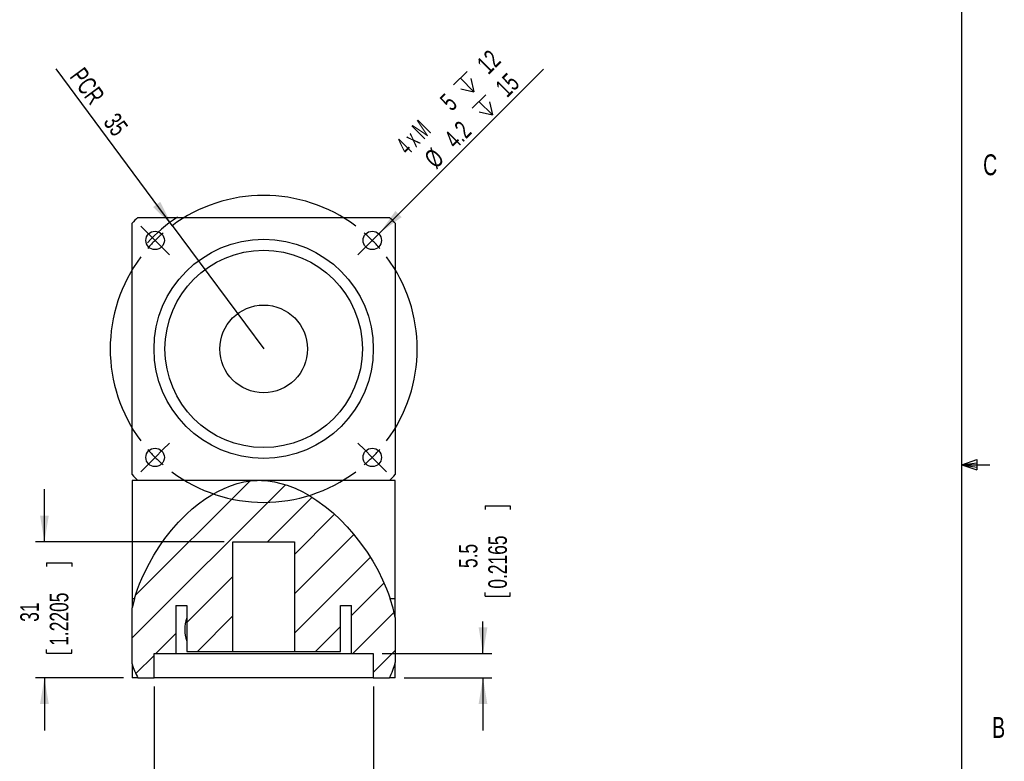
# Model space of a CAD drawing. Extents: x 11 to 421, y 5 to 275.
# Tile 4 of 5: x 309 to 421, y 106 to 191. Entities that reach past the tile are written whole.
import ezdxf
from ezdxf.enums import TextEntityAlignment as Align

# ---------------------------------------------------------------- set-up
doc = ezdxf.new("R2010")
doc.units = 0
doc.layers.get('0').update_dxf_attribs({"linetype": 'CONTINUOUS'})
doc.dimstyles.new('SLDDIMSTYLE0', dxfattribs={"dimtxt": 2.116667, "dimasz": 3, "dimexe": 0, "dimexo": 0.0625, "dimgap": 0.529167, "dimtad": 1, "dimlfac": 2, "dimrnd": 1e-09, "dimzin": 12, "dimblk1": 'NONE', "dimsah": 1, "dimcen": 0, "dimazin": 3, "dimtfac": 1, "dimtmove": 0, "dimatfit": 3})
doc.dimstyles.new('SLDDIMSTYLE2', dxfattribs={"dimtxt": 2.116667, "dimasz": 3, "dimexe": 0, "dimexo": 0.0625, "dimgap": 0.529167, "dimtad": 1, "dimlfac": 2, "dimrnd": 1e-09, "dimzin": 12, "dimsah": 1, "dimcen": 0, "dimazin": 3, "dimtfac": 1, "dimtofl": 0, "dimtmove": 0, "dimatfit": 3})
doc.dimstyles.new('SLDDIMSTYLE3', dxfattribs={"dimtxt": 2.116667, "dimasz": 3, "dimexe": 0, "dimexo": 0.0625, "dimgap": 0.529167, "dimtad": 0, "dimlfac": 2, "dimrnd": 1e-09, "dimzin": 12, "dimsah": 1, "dimcen": 0.09, "dimazin": 3, "dimtfac": 1, "dimtmove": 0, "dimatfit": 3})
doc.dimstyles.new('SLDDIMSTYLE5', dxfattribs={"dimtxt": 2.116667, "dimasz": 3, "dimexe": 0, "dimexo": 0.0625, "dimgap": 0.529167, "dimtad": 0, "dimlfac": 2, "dimrnd": 1e-09, "dimzin": 12, "dimsah": 1, "dimcen": 0.09, "dimazin": 3, "dimtfac": 1, "dimtmove": 0, "dimatfit": 3})
doc.dimstyles.new('SLDDIMSTYLE6', dxfattribs={"dimtxt": 2.116667, "dimasz": 3, "dimexe": 0, "dimexo": 0.0625, "dimgap": 0.529167, "dimtad": 0, "dimlfac": 2, "dimrnd": 1e-09, "dimzin": 12, "dimsah": 1, "dimcen": 0.09, "dimazin": 3, "dimtol": 1, "dimtp": 0.03, "dimtm": 0.01, "dimtfac": 1, "dimtmove": 0, "dimatfit": 3})

# ---------------------------------------------------------------- blocks, each defined once
blk = doc.blocks.new('*D18')
at = {"color": 7, "linetype": 'CONTINUOUS'}
for p, q in [((311.35, 131.23), (311.35, 137.23)), ((331.85, 131.23), (310.35, 131.23)), ((311.6, 128.83), (314.46, 128.83)), ((311.6, 128.83), (311.6, 128.4)), ((314.46, 128.83), (314.46, 128.4)), ((311.6, 118.52), (311.6, 118.95)), ((311.6, 118.52), (314.46, 118.52)), ((314.46, 118.52), (314.46, 118.95)), ((320.35, 115.73), (310.35, 115.73)), ((311.35, 115.73), (311.35, 109.73))]:
    blk.add_line(p, q, dxfattribs=at)
for points in [[(311.35, 131.23), (311.85, 134.23), (310.85, 134.23)], [(311.35, 115.73), (310.85, 112.73), (311.85, 112.73)]]:
    blk.add_solid(points, dxfattribs=at)
at = {"color": 7, "linetype": 'CONTINUOUS', "width": 0.7}
for s, p in [('1.2205', (314.71, 119.38)), ('31', (311.35, 122.11))]:
    blk.add_text(s, height=2.117, rotation=90, dxfattribs=at).set_placement(p, align=Align.BOTTOM_LEFT)
blk = doc.blocks.new('*D19')
at = {"color": 7, "linetype": 'CONTINUOUS'}
for p, q in [((361.6, 135.35), (364.46, 135.35)), ((361.6, 135.35), (361.6, 134.92)), ((364.46, 135.35), (364.46, 134.92)), ((361.6, 125.03), (361.6, 125.46)), ((361.6, 125.03), (364.46, 125.03)), ((364.46, 125.03), (364.46, 125.46)), ((361.35, 118.48), (361.35, 122.16)), ((349.85, 118.48), (362.35, 118.48)), ((352.35, 115.73), (362.35, 115.73)), ((361.35, 115.73), (361.35, 109.73))]:
    blk.add_line(p, q, dxfattribs=at)
for points in [[(361.35, 118.48), (361.85, 121.48), (360.85, 121.48)], [(361.35, 115.73), (360.85, 112.73), (361.85, 112.73)]]:
    blk.add_solid(points, dxfattribs=at)
at = {"color": 7, "linetype": 'CONTINUOUS', "width": 0.7}
for s, p in [('0.2165', (364.71, 125.89)), ('5.5', (361.35, 128.24))]:
    blk.add_text(s, height=2.117, rotation=90, dxfattribs=at).set_placement(p, align=Align.BOTTOM_LEFT)
blk = doc.blocks.new('*D20')
at = {"color": 7, "linetype": 'CONTINUOUS'}
for q in [(312.69, 185.15), (336.35, 153.23)]:
    blk.add_line((325.93, 167.29), q, dxfattribs=at)
blk.add_arc((336.35, 153.23), 17.95, 123.2643, 137.6146, dxfattribs=at)
blk.add_solid([(325.93, 167.29), (324.55, 170), (323.74, 169.4)], dxfattribs=at)
at = {"color": 7, "linetype": 'CONTINUOUS', "width": 0.7}
for s, p in [('PCR ', (313.64, 183.88)), ('35', (317.48, 178.69))]:
    blk.add_text(s, height=2.117, rotation=-53.4652, dxfattribs=at).set_placement(p, align=Align.BOTTOM_LEFT)
blk = doc.blocks.new('*D21')
at = {"color": 7, "linetype": 'CONTINUOUS'}
for p, q in [((323.85, 114.73), (323.85, 92.73)), ((348.85, 114.73), (348.85, 92.73)), ((323.85, 93.73), (317.85, 93.73)), ((324.58, 93.48), (324.58, 89.78)), ((324.58, 93.48), (325.01, 93.48)), ((341.82, 93.48), (341.39, 93.48)), ((341.82, 93.48), (341.82, 89.78)), ((348.85, 93.73), (354.85, 93.73)), ((324.58, 89.78), (325.01, 89.78)), ((341.82, 89.78), (341.39, 89.78))]:
    blk.add_line(p, q, dxfattribs=at)
for points in [[(323.85, 93.73), (320.85, 94.23), (320.85, 93.23)], [(348.85, 93.73), (351.85, 93.23), (351.85, 94.23)]]:
    blk.add_solid(points, dxfattribs=at)
at = {"color": 7, "linetype": 'CONTINUOUS', "width": 0.7}
for s, height, p in [('0.03', 1.323, (335.34, 96.05)), ('%%c', 2.117, (327.64, 93.73)), ('50', 2.117, (330.67, 93.73)), ('+', 1.32, (334.28, 96.05)), (' G6', 2.117, (342.68, 93.73)), ('0.01', 1.323, (335.34, 93.95)), ('-', 1.32, (334.52, 93.95)), ('+', 1.32, (334.52, 91.85)), ('0.0012', 1.323, (335.59, 91.85)), ('1.9685', 2.117, (325.44, 89.52)), ('0.0004', 1.323, (335.59, 89.75)), ('-', 1.32, (334.76, 89.75))]:
    blk.add_text(s, height=height, dxfattribs=at).set_placement(p, align=Align.BOTTOM_LEFT)
blk = doc.blocks.new('SW_SYMBOL_HOLE_DEPTH')
at = {"color": 0, "linetype": 'CONTINUOUS'}
for p, q in [((0, 875), (800, 875)), ((400, 875), (400, 75)), ((100, 555), (400, 75)), ((700, 555), (400, 75))]:
    blk.add_line(p, q, dxfattribs=at)
blk = doc.blocks.new('*D22')
at = {"color": 7, "linetype": 'CONTINUOUS'}
for q in [(368.25, 185.13), (347.84, 164.72)]:
    blk.add_line((349.61, 166.49), q, dxfattribs=at)
blk.add_solid([(349.61, 166.49), (352.08, 168.25), (351.37, 168.96)], dxfattribs=at)
at = {"color": 7, "linetype": 'CONTINUOUS', "xscale": 0.0027037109, "yscale": 0.0027037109, "zscale": 0.0027037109, "rotation": 45}
for p in [(359.68, 181.65), (361.8, 179.01)]:
    blk.add_blockref('SW_SYMBOL_HOLE_DEPTH', p, dxfattribs=at)
at = {"color": 7, "linetype": 'CONTINUOUS'}
for s, height, width, p in [(' 12', 2.117, 0.7, (362.03, 183.59)), (' 15', 2.117, 0.7, (364.15, 180.95)), ('5', 2.12, 0.7, (358.23, 179.79)), ('4 x M', 2.117, 0.56, (353.23, 174.79)), ('4.2 ', 2.117, 0.7, (358.69, 175.49)), ('%%c', 2.117, 0.7, (356.43, 173.23))]:
    blk.add_text(s, height=height, rotation=45, dxfattribs=dict(at, width=width)).set_placement(p, align=Align.BOTTOM_LEFT)
blk = doc.blocks.new('_NONE')
blk = doc.blocks.new('SW_CENTERMARKSYMBOL_1')
at = {"color": 0, "linetype": 'CONTINUOUS'}
for p, q in [((-25.63, 0.88), (-26.38, 1.63)), ((0.88, 0.88), (1.63, 1.63)), ((-24.75, 0), (-25.63, 0.88)), ((-24.75, 0), (-23.86, -0.88)), ((0, 0), (-0.88, -0.88)), ((0, 0), (0.88, 0.88)), ((-23.86, -0.88), (-23.12, -1.63)), ((-0.88, -0.88), (-1.63, -1.63)), ((-23.86, -23.86), (-23.12, -23.12)), ((-0.88, -23.86), (-1.63, -23.12)), ((-24.75, -24.75), (-23.86, -23.86)), ((0, -24.75), (-0.88, -23.86)), ((-25.63, -25.63), (-26.38, -26.38)), ((-24.75, -24.75), (-25.63, -25.63)), ((0, -24.75), (0.88, -25.63)), ((0.88, -25.63), (1.63, -26.38))]:
    blk.add_line(p, q, dxfattribs=at)
for start, end in [(53.1851, 126.8149), (130.9074, 135), (45, 49.0926), (135, 139.0926), (40.9074, 45), (143.1851, 216.8149), (323.1851, 36.8149), (220.9074, 225), (315, 319.0926), (225, 229.0926), (310.9074, 315), (233.1851, 306.8149)]:
    blk.add_arc((-12.37, -12.37), 17.5, start, end, dxfattribs=at)

msp = doc.modelspace()

# ---------------------------------------------------------------- linework, layer by layer
at = {"color": 7, "linetype": 'CONTINUOUS'}
for p, q in [((415.9568, 9.9587), (415.9568, 270.3087)), ((321.3476, 138.8909), (321.3476, 167.5658)), ((322.0101, 168.2283), (350.6851, 168.2283)), ((351.3476, 167.5658), (351.3476, 138.8909)), ((415.9568, 140.0249), (417.6632, 140.6348)), ((417.6632, 140.6348), (417.6632, 139.4514)), ((415.9568, 140.0249), (417.6632, 140.2545)), ((415.9568, 140.0249), (419.1318, 140.0249)), ((415.9568, 140.0249), (417.6632, 139.4514)), ((415.9568, 140.0249), (417.6632, 139.7631)), ((321.3476, 138.2283), (321.3476, 124.7283)), ((322.0101, 138.2283), (321.3476, 138.2283)), ((321.7499, 125.1603), (334.7527, 138.1631)), ((335.5992, 138.2283), (322.0101, 138.2283)), ((336.0925, 138.2283), (335.5992, 138.2283)), ((350.6851, 138.2283), (336.0925, 138.2283)), ((351.3476, 138.2283), (350.6851, 138.2283)), ((351.3476, 124.7283), (351.3476, 138.2283)), ((321.3476, 120.2678), (338.827, 137.7472)), ((336.7982, 131.2283), (341.878, 136.308)), ((339.8476, 129.7876), (344.4286, 134.3685)), ((339.8476, 125.2974), (346.6241, 132.0739)), ((332.8476, 131.2283), (339.8476, 131.2283)), ((332.8476, 118.7283), (332.8476, 131.2283)), ((339.8476, 131.2283), (339.8476, 118.7283)), ((339.8476, 120.8073), (348.5096, 129.4693)), ((327.5976, 122.0277), (332.8476, 127.2777)), ((346.3476, 122.8172), (350.0716, 126.5412)), ((321.3476, 124.7283), (321.3476, 123.7078)), ((321.6171, 124.7283), (321.3476, 124.7283)), ((321.6171, 124.7283), (321.3476, 123.7078)), ((351.3476, 124.7283), (350.7773, 124.7283)), ((351.3476, 122.609), (351.3476, 124.7283)), ((321.3476, 117.3254), (321.3476, 123.7078)), ((326.3476, 123.9783), (327.5976, 123.9783)), ((326.3476, 123.9783), (326.3476, 118.4783)), ((327.5976, 123.9783), (327.5976, 118.7283)), ((345.0976, 123.9783), (346.3476, 123.9783)), ((345.0976, 118.7283), (345.0976, 123.9783)), ((346.3476, 118.4783), (346.3476, 123.9783)), ((328.7884, 118.7283), (332.8476, 122.7876)), ((346.4989, 118.4783), (351.2179, 123.1973)), ((351.3476, 122.609), (351.3476, 117.4871)), ((342.2588, 118.7283), (345.0976, 121.5672)), ((324.0482, 118.4783), (326.3476, 120.7777)), ((321.7714, 116.2015), (323.8476, 118.2777)), ((323.8476, 118.4783), (326.3476, 118.4783)), ((323.8476, 115.7283), (323.8476, 118.4783)), ((326.3476, 118.4783), (346.3476, 118.4783)), ((327.5976, 118.7283), (332.8476, 118.7283)), ((332.8476, 118.7283), (339.8476, 118.7283)), ((339.8476, 118.7283), (345.0976, 118.7283)), ((346.3476, 118.4783), (348.8476, 118.4783)), ((348.8476, 116.3369), (351.3476, 118.8369)), ((348.8476, 118.4783), (348.8476, 115.7283)), ((321.3476, 117.3254), (321.3476, 115.7283)), ((351.3476, 115.7283), (351.3476, 117.4871)), ((322.0101, 115.7283), (321.3476, 115.7283)), ((322.0101, 115.7283), (323.8476, 115.7283)), ((348.8476, 115.7283), (323.8476, 115.7283)), ((348.8476, 115.7283), (350.6851, 115.7283)), ((351.3476, 115.7283), (350.6851, 115.7283))]:
    msp.add_line(p, q, dxfattribs=at)
for points in [[(321.6171, 124.7283), (321.7836, 125.2627), (321.9815, 125.8383), (322.2092, 126.4422), (322.4649, 127.0617), (322.8624, 127.9298), (323.3122, 128.8097), (323.8135, 129.6934), (324.4225, 130.6599), (325.0971, 131.6207), (325.8389, 132.5664), (326.6494, 133.4878), (327.5301, 134.3756), (328.197, 134.9781), (328.9049, 135.5558), (329.6542, 136.1014), (330.445, 136.6074), (331.1184, 136.9831), (331.8245, 137.3239), (332.5592, 137.6218), (333.3185, 137.8689), (334.0986, 138.0572), (334.8436, 138.1739), (335.5992, 138.2283)], [(336.0925, 138.2283), (336.8369, 138.1759), (337.5767, 138.0642), (338.3042, 137.8992), (339.0121, 137.6864), (339.9206, 137.3385), (340.7936, 136.9264), (341.6275, 136.4614), (342.4188, 135.9549), (343.3683, 135.2617), (344.2594, 134.5215), (345.093, 133.7439), (345.8698, 132.9382), (346.5909, 132.1138), (347.3952, 131.0954), (348.1289, 130.0569), (348.7915, 129.0077), (349.3826, 127.9572), (349.9015, 126.9147), (350.3479, 125.8895), (350.5753, 125.3019), (350.7773, 124.7283)], [(351.3476, 122.609), (351.0945, 123.6808), (350.7773, 124.7283)]]:
    msp.add_lwpolyline(points, dxfattribs=at)
for centre, radius in [((323.9732, 165.6027), 1.05), ((348.722, 165.6027), 1.05), ((336.3476, 153.2283), 12.5), ((336.3476, 153.2283), 11.25), ((336.3476, 153.2283), 5), ((323.9732, 140.854), 1.05), ((348.722, 140.854), 1.05)]:
    msp.add_circle(centre, radius, dxfattribs=at)
for centre, radius, start, end in [((336.3476, 153.2283), 20.75, 133.706268, 136.293732), ((336.3476, 153.2283), 20.75, 43.706268, 46.293732), ((336.3476, 153.2283), 20.75, 223.706268, 226.293732), ((336.3476, 153.2283), 20.75, 313.706268, 316.293732), ((330.8661, 121.2264), 3.5249, 158.010839, 201.989161), ((329.2029, 119.6483), 8.1916, 196.473653, 208.589776), ((343.6812, 119.371), 7.8945, 332.521423, 346.194011)]:
    msp.add_arc(centre, radius, start, end, dxfattribs=at)

# ---------------------------------------------------------------- block references
msp.add_blockref('SW_CENTERMARKSYMBOL_1', (348.722, 165.6027), dxfattribs=at)

# ---------------------------------------------------------------- texts
at = {"color": 7, "linetype": 'CONTINUOUS', "width": 0.7}
for s, p in [('C', (418.368, 172.3194)), ('B', (419.3916, 108.1592))]:
    msp.add_text(s, height=2.3813, dxfattribs=at).set_placement(p, align=Align.BOTTOM_LEFT)

# ---------------------------------------------------------------- dimensions: what is measured, and where the dimension line sits
at = {"color": 7, "linetype": 'CONTINUOUS'}
dim = msp.add_diameter_dim_2p(p1=(347.8381, 164.7188), p2=(349.6059, 166.4866), text='4 x M<> {\\fGDT;x} 12\\P%%c4.2 {\\fGDT;x} 15', dimstyle='SLDDIMSTYLE0', override={"dimpost": '<>'}, dxfattribs=at)
dim.commit()
dim.dimension.update_dxf_attribs({"geometry": '*D22', "text_midpoint": (361.5642, 178.4449), "dimtype": 163})
dim = msp.add_radius_dim(center=(336.3476, 153.2283), mpoint=(325.9297, 167.2895), text='PCR <>', dimstyle='SLDDIMSTYLE2', dxfattribs=at)
dim.commit()
dim.dimension.update_dxf_attribs({"geometry": '*D20', "text_midpoint": (316.4651, 180.0638), "dimtype": 164})
for base, p1, p2, dimstyle, picture, middle in [((311.3476, 131.2283), (321.3476, 115.7283), (332.8476, 131.2283), 'SLDDIMSTYLE3', '*D18', (311.3476, 123.6746)), ((361.3476, 115.7283), (348.8476, 118.4783), (351.3476, 115.7283), 'SLDDIMSTYLE5', '*D19', (361.3476, 130.1888))]:
    dim = msp.add_linear_dim(base=base, p1=p1, p2=p2, angle=90, dimstyle=dimstyle, dxfattribs=at)
    dim.commit()
    dim.dimension.update_dxf_attribs({"geometry": picture, "text_midpoint": middle, "dimtype": 160})
dim = msp.add_linear_dim(base=(348.8476, 93.7283), p1=(323.8476, 115.7283), p2=(348.8476, 115.7283), text='%%c<> G6', dimstyle='SLDDIMSTYLE6', dxfattribs=at)
dim.commit()
dim.dimension.update_dxf_attribs({"geometry": '*D21', "text_midpoint": (335.4322, 93.7283), "dimtype": 160})

doc.saveas('drawing.dxf')
